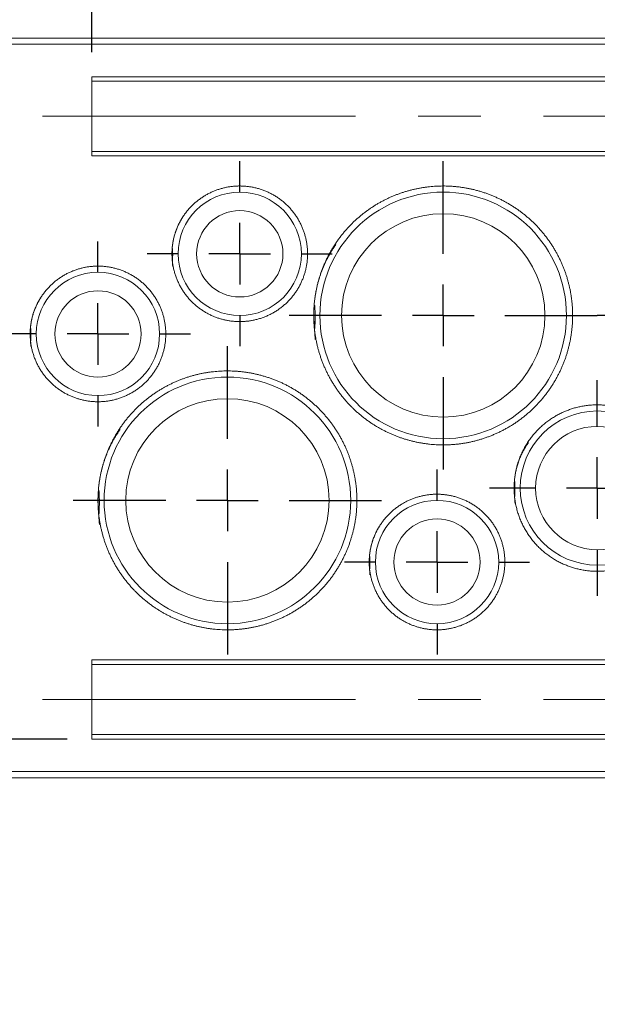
# Model space of a CAD drawing. Header units: millimetres. Extents: x 36 to 561, y 112 to 382.
# Tile 4 of 8: x 74 to 121, y 233 to 312. Entities that reach past the tile are written whole.
import ezdxf

# ---------------------------------------------------------------- set-up
doc = ezdxf.new("R2010")
doc.units = ezdxf.units.MM
doc.header["$LTSCALE"] = 2
doc.linetypes.add('CENTERX2', pattern=[20.32, 12.7, -2.54, 2.54, -2.54])
doc.layers.add('FORMAT', color=7, linetype='Continuous')
doc.styles.add('SLDTEXTSTYLE1', font='TXT', dxfattribs={"width": 0.75})
doc.dimstyles.new('SLDDIMSTYLE0', dxfattribs={"dimtxt": 7, "dimasz": 7.112, "dimexe": 0, "dimexo": 0.0625, "dimgap": 1.75, "dimtad": 1, "dimrnd": 1e-09, "dimzin": 12, "dimdsep": 46, "dimtxsty": 'SLDTEXTSTYLE1', "dimblk1": 'CLOSED', "dimblk2": 'CLOSED', "dimsah": 1, "dimcen": 0.09, "dimadec": 0, "dimazin": 3, "dimtfac": 1, "dimtmove": 0, "dimatfit": 0, "dimldrblk": 'CLOSED', "dimfxl": 1, "dimfrac": 2, "dimtolj": 1, "dimtzin": 12, "dimarcsym": 0})
doc.dimstyles.new('SLDDIMSTYLE1', dxfattribs={"dimtxt": 7, "dimasz": 7.112, "dimexe": 0, "dimexo": 0.0625, "dimgap": 1.75, "dimtad": 1, "dimrnd": 1e-09, "dimzin": 12, "dimdsep": 46, "dimtxsty": 'SLDTEXTSTYLE1', "dimblk1": 'CLOSED', "dimblk2": 'CLOSED', "dimsah": 1, "dimcen": 0.09, "dimadec": 0, "dimazin": 3, "dimtfac": 1, "dimtofl": 0, "dimtmove": 0, "dimatfit": 3, "dimldrblk": 'CLOSED', "dimfxl": 1, "dimfrac": 2, "dimtolj": 1, "dimtzin": 12, "dimarcsym": 0})
doc.dimstyles.new('SLDDIMSTYLE2', dxfattribs={"dimtxt": 7, "dimasz": 7.112, "dimexe": 0, "dimexo": 0.0625, "dimgap": 1.75, "dimtad": 1, "dimdec": 1, "dimrnd": 1e-09, "dimzin": 12, "dimdsep": 46, "dimtxsty": 'SLDTEXTSTYLE1', "dimblk1": 'CLOSED', "dimblk2": 'CLOSED', "dimsah": 1, "dimcen": 0.09, "dimadec": 0, "dimazin": 3, "dimtfac": 1, "dimtmove": 0, "dimatfit": 0, "dimldrblk": 'CLOSED', "dimfxl": 1, "dimfrac": 2, "dimtolj": 1, "dimtzin": 12, "dimarcsym": 0})

# ---------------------------------------------------------------- blocks, each defined once
blk = doc.blocks.new('_CLOSED')
at = {"color": 0, "linetype": 'ByBlock', "lineweight": -2}
for p, q in [((-1, 0.166667), (0, 0)), ((-1, 0.166667), (-1, -0.166667)), ((0, 0), (-1, -0.166667)), ((0, 0), (-1, 0))]:
    blk.add_line(p, q, dxfattribs=at)
blk = doc.blocks.new('*D2')
at = {"layer": 'FORMAT'}
for p, q in [((57.098, 307.973), (57.098, 325.343)), ((80.098, 309.835), (80.098, 325.343)), ((57.098, 323.343), (44.398, 323.343)), ((80.098, 323.343), (57.098, 323.343)), ((80.098, 323.343), (92.798, 323.343))]:
    blk.add_line(p, q, dxfattribs=at)
at = {"layer": 'FORMAT', "xscale": 7.112, "yscale": 7.112}
blk.add_blockref('_CLOSED', (57.098, 323.343, -0.901), dxfattribs=at)
at = {"layer": 'FORMAT', "xscale": 7.112, "yscale": 7.112, "rotation": 180}
blk.add_blockref('_CLOSED', (80.098, 323.343, -0.901), dxfattribs=at)
at = {"layer": 'FORMAT', "insert": (59.969, 332.367, -0.901), "char_height": 7, "attachment_point": 1, "style": 'SLDTEXTSTYLE1'}
blk.add_mtext('23', dxfattribs=at)
blk = doc.blocks.new('*D3')
at = {"layer": 'FORMAT'}
for p, q in [((80.098, 309.835), (80.098, 325.343)), ((182.098, 309.835), (182.098, 325.343)), ((80.098, 323.343), (182.098, 323.343))]:
    blk.add_line(p, q, dxfattribs=at)
at = {"layer": 'FORMAT', "xscale": 7.112, "yscale": 7.112, "rotation": 180}
blk.add_blockref('_CLOSED', (80.098, 323.343, -0.901), dxfattribs=at)
at = {"layer": 'FORMAT', "xscale": 7.112, "yscale": 7.112}
blk.add_blockref('_CLOSED', (182.098, 323.343, -0.901), dxfattribs=at)
at = {"layer": 'FORMAT', "insert": (115.664, 332.367, -0.901), "char_height": 7, "attachment_point": 1, "style": 'SLDTEXTSTYLE1'}
blk.add_mtext('102', dxfattribs=at)
blk = doc.blocks.new('*D4')
at = {"layer": 'FORMAT'}
for p, q in [((45.3, 254.111), (45.3, 266.811)), ((78.098, 254.111), (43.3, 254.111)), ((45.3, 254.111), (45.3, 250.973)), ((60.098, 250.973), (43.3, 250.973)), ((45.3, 250.973), (45.3, 232.601))]:
    blk.add_line(p, q, dxfattribs=at)
at = {"layer": 'FORMAT', "xscale": 7.112, "yscale": 7.112}
for p, rotation in [((45.3, 254.111, -0.901), 270), ((45.3, 250.973, -0.901), 90)]:
    blk.add_blockref('_CLOSED', p, dxfattribs=dict(at, rotation=rotation))
at = {"layer": 'FORMAT', "insert": (36.276, 232.601, -0.901), "char_height": 7, "attachment_point": 1, "rotation": 90, "style": 'SLDTEXTSTYLE1'}
blk.add_mtext('3.1', dxfattribs=at)
blk = doc.blocks.new('SW_CENTERMARKSYMBOL_7')
at = {"layer": 'FORMAT', "color": 0}
for p, q in [((0, 5), (0, 7.5)), ((0, 0), (0, 2.5)), ((-5, 0), (-7.5, 0)), ((0, 0), (-2.5, 0)), ((0, 0), (0, -2.5)), ((0, 0), (2.5, 0)), ((5, 0), (7.5, 0)), ((0, -5), (0, -7.5))]:
    blk.add_line(p, q, dxfattribs=at)
blk = doc.blocks.new('SW_CENTERMARKSYMBOL_8')
at = {"layer": 'FORMAT', "color": 0}
for p, q in [((0, 5), (0, 7.5)), ((0, 0), (0, 2.5)), ((-5, 0), (-7.5, 0)), ((0, 0), (-2.5, 0)), ((0, 0), (0, -2.5)), ((0, 0), (2.5, 0)), ((5, 0), (7.5, 0)), ((0, -5), (0, -7.5))]:
    blk.add_line(p, q, dxfattribs=at)
blk = doc.blocks.new('SW_CENTERMARKSYMBOL_10')
at = {"layer": 'FORMAT', "color": 0}
for p, q in [((0, 5), (0, 7.5)), ((0, 0), (0, 2.5)), ((-5, 0), (-7.5, 0)), ((0, 0), (-2.5, 0)), ((0, 0), (0, -2.5)), ((0, 0), (2.5, 0)), ((5, 0), (7.5, 0)), ((0, -5), (0, -7.5))]:
    blk.add_line(p, q, dxfattribs=at)
blk = doc.blocks.new('SW_CENTERMARKSYMBOL_12')
at = {"layer": 'FORMAT', "color": 0}
for p, q in [((0, 5), (0, 12.5)), ((0, 0), (0, 2.5)), ((-5, 0), (-12.5, 0)), ((0, 0), (-2.5, 0)), ((0, 0), (0, -2.5)), ((0, 0), (2.5, 0)), ((5, 0), (12.5, 0)), ((0, -5), (0, -12.5))]:
    blk.add_line(p, q, dxfattribs=at)
blk = doc.blocks.new('SW_CENTERMARKSYMBOL_13')
at = {"layer": 'FORMAT', "color": 0}
for p, q in [((0, 5), (0, 12.5)), ((0, 0), (0, 2.5)), ((-5, 0), (-12.5, 0)), ((0, 0), (-2.5, 0)), ((0, 0), (0, -2.5)), ((0, 0), (2.5, 0)), ((5, 0), (12.5, 0)), ((0, -5), (0, -12.5))]:
    blk.add_line(p, q, dxfattribs=at)
blk = doc.blocks.new('SW_CENTERMARKSYMBOL_14')
at = {"layer": 'FORMAT', "color": 0}
for p, q in [((0, 5), (0, 12.5)), ((0, 0), (0, 2.5)), ((-5, 0), (-12.5, 0)), ((0, 0), (-2.5, 0)), ((0, 0), (0, -2.5)), ((0, 0), (2.5, 0)), ((5, 0), (12.5, 0)), ((0, -5), (0, -12.5))]:
    blk.add_line(p, q, dxfattribs=at)
blk = doc.blocks.new('SW_CENTERMARKSYMBOL_17')
at = {"layer": 'FORMAT', "color": 0}
for p, q in [((0, 5), (0, 8.75)), ((0, 0), (0, 2.5)), ((-5, 0), (-8.75, 0)), ((0, 0), (-2.5, 0)), ((0, 0), (0, -2.5)), ((0, 0), (2.5, 0)), ((5, 0), (8.75, 0)), ((0, -5), (0, -8.75))]:
    blk.add_line(p, q, dxfattribs=at)

msp = doc.modelspace()

# ---------------------------------------------------------------- linework, layer by layer
at = {"color": 7, "linetype": 'Continuous', "lineweight": 15}
for p, q in [((62.098, 310.973), (200.098, 310.973)), ((62.098, 310.473), (200.098, 310.473)), ((80.098, 307.835), (182.098, 307.835)), ((80.098, 301.411), (80.098, 307.835)), ((182.098, 307.473), (80.098, 307.473)), ((80.098, 301.773), (182.098, 301.773)), ((182.098, 301.411), (80.098, 301.411)), ((80.098, 260.535), (182.098, 260.535)), ((80.098, 254.111), (80.098, 260.535)), ((182.098, 260.173), (80.098, 260.173)), ((80.098, 254.473), (182.098, 254.473)), ((182.098, 254.111), (80.098, 254.111)), ((200.098, 251.473), (62.098, 251.473)), ((200.098, 250.973), (62.098, 250.973))]:
    msp.add_line(p, q, dxfattribs=at)
for centre, radius in [((92.098, 293.473), 5), ((108.598, 288.473), 10), ((92.098, 293.473), 3.5), ((108.598, 288.473), 8.25), ((80.598, 286.973), 5), ((80.598, 286.973), 3.5), ((91.098, 273.473), 10), ((91.098, 273.473), 8.25), ((121.098, 274.473), 6.25), ((121.098, 274.473), 5), ((108.098, 268.473), 5), ((108.098, 268.473), 3.5)]:
    msp.add_circle(centre, radius, dxfattribs=at)
for points, knots in [([(86.661, 292.447), (86.567, 293.483), (86.662, 294.51), (86.961, 295.533), (87.467, 296.51), (88.181, 297.39), (89.061, 298.104), (90.046, 298.615), (91.071, 298.91), (92.098, 299.004), (93.124, 298.91), (94.149, 298.615), (95.135, 298.104), (96.015, 297.39), (96.729, 296.51), (97.24, 295.525), (97.535, 294.5), (97.629, 293.473), (97.535, 292.447), (97.24, 291.422), (96.729, 290.436), (96.015, 289.556), (95.135, 288.842), (94.149, 288.331), (93.124, 288.037), (92.098, 287.942), (91.071, 288.037), (90.046, 288.331), (89.061, 288.842), (88.181, 289.556), (87.467, 290.436), (86.956, 291.422), (86.661, 292.447), (86.567, 293.483), (86.662, 294.51)], [-0.09216, -0.060003, -0.029129, 0, 0.030008, 0.060007, 0.092164, 0.125004, 0.157844, 0.190001, 0.220875, 0.250003, 0.279132, 0.310006, 0.342163, 0.375003, 0.407843, 0.44, 0.470873, 0.500002, 0.529131, 0.560005, 0.592162, 0.625002, 0.657841, 0.689999, 0.720872, 0.750001, 0.77913, 0.810004, 0.842161, 0.875001, 0.90784, 0.939997, 0.970871, 1, 1.030008, 1.060007, 1.092164]), ([(98.219, 286.514), (98.039, 288.473), (98.219, 290.433), (98.782, 292.39), (99.756, 294.271), (101.12, 295.951), (102.8, 297.315), (104.681, 298.29), (106.638, 298.852), (108.598, 299.032), (110.558, 298.852), (112.514, 298.29), (114.396, 297.315), (116.075, 295.951), (117.439, 294.271), (118.414, 292.39), (118.977, 290.433), (119.157, 288.473), (118.977, 286.514), (118.414, 284.557), (117.439, 282.675), (116.075, 280.996), (114.396, 279.632), (112.514, 278.657), (110.558, 278.094), (108.598, 277.914), (106.638, 278.094), (104.681, 278.657), (102.8, 279.632), (101.12, 280.996), (99.756, 282.675), (98.782, 284.557), (98.219, 286.514), (98.039, 288.473), (98.219, 290.433)], [-0.09216, -0.060003, -0.029129, 0, 0.029129, 0.060003, 0.09216, 0.125, 0.15784, 0.189997, 0.220871, 0.25, 0.279129, 0.310003, 0.34216, 0.375, 0.40784, 0.439997, 0.470871, 0.5, 0.529129, 0.560003, 0.59216, 0.625, 0.65784, 0.689997, 0.720871, 0.75, 0.779129, 0.810003, 0.84216, 0.875, 0.90784, 0.939997, 0.970871, 1, 1.029129, 1.060003, 1.09216]), ([(75.161, 285.947), (75.067, 286.983), (75.162, 288.01), (75.461, 289.033), (75.967, 290.01), (76.681, 290.89), (77.561, 291.604), (78.546, 292.115), (79.571, 292.41), (80.598, 292.504), (81.624, 292.41), (82.649, 292.115), (83.635, 291.604), (84.515, 290.89), (85.229, 290.01), (85.74, 289.025), (86.035, 288), (86.129, 286.973), (86.035, 285.947), (85.74, 284.922), (85.229, 283.936), (84.515, 283.056), (83.635, 282.342), (82.649, 281.831), (81.624, 281.537), (80.598, 281.442), (79.571, 281.537), (78.546, 281.831), (77.561, 282.342), (76.681, 283.056), (75.967, 283.936), (75.456, 284.922), (75.161, 285.947), (75.067, 286.983), (75.162, 288.01)], [-0.09216, -0.060003, -0.029129, 0, 0.030008, 0.060007, 0.092164, 0.125004, 0.157844, 0.190001, 0.220875, 0.250003, 0.279132, 0.310006, 0.342163, 0.375003, 0.407843, 0.44, 0.470873, 0.500002, 0.529131, 0.560005, 0.592162, 0.625002, 0.657841, 0.689999, 0.720872, 0.750001, 0.77913, 0.810004, 0.842161, 0.875001, 0.90784, 0.939997, 0.970871, 1, 1.030008, 1.060007, 1.092164]), ([(80.719, 271.514), (80.539, 273.473), (80.719, 275.433), (81.282, 277.39), (82.256, 279.271), (83.62, 280.951), (85.3, 282.315), (87.181, 283.29), (89.138, 283.852), (91.098, 284.032), (93.058, 283.852), (95.014, 283.29), (96.896, 282.315), (98.575, 280.951), (99.939, 279.271), (100.914, 277.39), (101.477, 275.433), (101.657, 273.473), (101.477, 271.514), (100.914, 269.557), (99.939, 267.675), (98.575, 265.996), (96.896, 264.632), (95.014, 263.657), (93.058, 263.094), (91.098, 262.914), (89.138, 263.094), (87.181, 263.657), (85.3, 264.632), (83.62, 265.996), (82.256, 267.675), (81.282, 269.557), (80.719, 271.514), (80.539, 273.473), (80.719, 275.433)], [-0.09216, -0.060003, -0.029129, 0, 0.029129, 0.060003, 0.09216, 0.125, 0.15784, 0.189997, 0.220871, 0.25, 0.279129, 0.310003, 0.34216, 0.375, 0.40784, 0.439997, 0.470871, 0.5, 0.529129, 0.560003, 0.59216, 0.625, 0.65784, 0.689997, 0.720871, 0.75, 0.779129, 0.810003, 0.84216, 0.875, 0.90784, 0.939997, 0.970871, 1, 1.029129, 1.060003, 1.09216]), ([(114.426, 273.213), (114.31, 274.473), (114.426, 275.733), (114.787, 276.991), (115.414, 278.201), (116.291, 279.28), (117.37, 280.157), (118.58, 280.784), (119.838, 281.145), (121.098, 281.261), (122.358, 281.145), (123.616, 280.784), (124.825, 280.157), (125.905, 279.28), (126.782, 278.201), (127.408, 276.991), (127.77, 275.733), (127.886, 274.473), (127.77, 273.213), (127.408, 271.955), (126.782, 270.746), (125.905, 269.666), (124.825, 268.789), (123.616, 268.163), (122.358, 267.801), (121.098, 267.685), (119.838, 267.801), (118.58, 268.163), (117.37, 268.789), (116.291, 269.666), (115.414, 270.746), (114.787, 271.955), (114.426, 273.213), (114.31, 274.473), (114.426, 275.733)], [-0.09216, -0.060003, -0.029129, 0, 0.029129, 0.060003, 0.09216, 0.125, 0.15784, 0.189997, 0.220871, 0.25, 0.279129, 0.310003, 0.34216, 0.375, 0.40784, 0.439997, 0.470871, 0.5, 0.529129, 0.560003, 0.59216, 0.625, 0.65784, 0.689997, 0.720871, 0.75, 0.779129, 0.810003, 0.84216, 0.875, 0.90784, 0.939997, 0.970871, 1, 1.029129, 1.060003, 1.09216]), ([(102.661, 267.447), (102.567, 268.483), (102.662, 269.51), (102.961, 270.533), (103.467, 271.51), (104.181, 272.39), (105.061, 273.104), (106.046, 273.615), (107.071, 273.91), (108.098, 274.004), (109.124, 273.91), (110.149, 273.615), (111.135, 273.104), (112.015, 272.39), (112.729, 271.51), (113.24, 270.525), (113.535, 269.5), (113.629, 268.473), (113.535, 267.447), (113.24, 266.422), (112.729, 265.436), (112.015, 264.556), (111.135, 263.842), (110.149, 263.331), (109.124, 263.037), (108.098, 262.942), (107.071, 263.037), (106.046, 263.331), (105.061, 263.842), (104.181, 264.556), (103.467, 265.436), (102.956, 266.422), (102.661, 267.447), (102.567, 268.483), (102.662, 269.51)], [-0.09216, -0.060003, -0.029129, 0, 0.030008, 0.060007, 0.092164, 0.125004, 0.157844, 0.190001, 0.220875, 0.250003, 0.279132, 0.310006, 0.342163, 0.375003, 0.407843, 0.44, 0.470873, 0.500002, 0.529131, 0.560005, 0.592162, 0.625002, 0.657841, 0.689999, 0.720872, 0.750001, 0.77913, 0.810004, 0.842161, 0.875001, 0.90784, 0.939997, 0.970871, 1, 1.030008, 1.060007, 1.092164])]:
    msp.add_open_spline(points, degree=3, knots=knots, dxfattribs=at)
at = {"layer": 'FORMAT', "linetype": 'CENTERX2', "lineweight": 0}
for p, q in [((76.098, 304.623), (186.098, 304.623)), ((76.098, 257.323), (186.098, 257.323))]:
    msp.add_line(p, q, dxfattribs=at)

# ---------------------------------------------------------------- block references
at = {"layer": 'FORMAT'}
for name, p in [('SW_CENTERMARKSYMBOL_10', (92.098, 293.473)), ('SW_CENTERMARKSYMBOL_12', (108.598, 288.473)), ('SW_CENTERMARKSYMBOL_14', (133.598, 288.473)), ('SW_CENTERMARKSYMBOL_7', (80.598, 286.973)), ('SW_CENTERMARKSYMBOL_13', (91.098, 273.473)), ('SW_CENTERMARKSYMBOL_17', (121.098, 274.473)), ('SW_CENTERMARKSYMBOL_8', (108.098, 268.473))]:
    msp.add_blockref(name, p, dxfattribs=at)

# ---------------------------------------------------------------- dimensions: what is measured, and where the dimension line sits
for base, p2, dimstyle, picture, middle in [((57.098, 323.343), (57.098, 305.973), 'SLDDIMSTYLE0', '*D2', (67.985, 323.343)), ((182.098, 323.343), (182.098, 307.835), 'SLDDIMSTYLE1', '*D3', (126.266, 323.343))]:
    dim = msp.add_linear_dim(base=base, p1=(80.098, 307.835), p2=p2, dimstyle=dimstyle, dxfattribs=at)
    dim.commit()
    dim.dimension.update_dxf_attribs({"geometry": picture, "text_midpoint": middle, "dimtype": 160})
dim = msp.add_linear_dim(base=(45.3, 250.973), p1=(80.098, 254.111), p2=(62.098, 250.973), angle=90, dimstyle='SLDDIMSTYLE2', dxfattribs=at)
dim.commit()
dim.dimension.update_dxf_attribs({"geometry": '*D4', "text_midpoint": (45.3, 241.91), "dimtype": 160})

doc.saveas('drawing.dxf')
